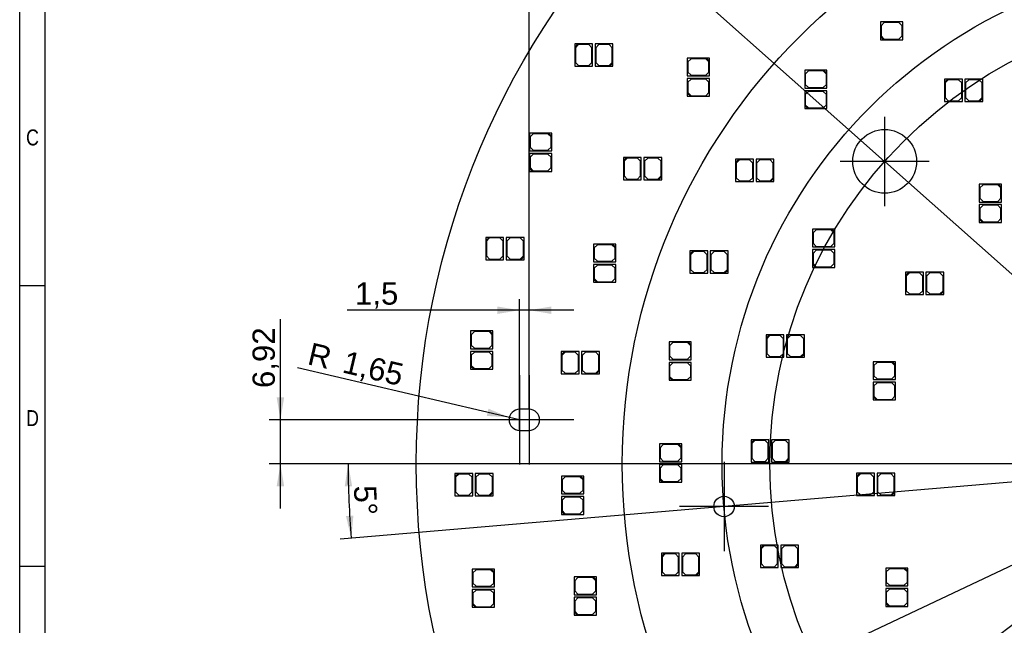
# Model space of a CAD drawing. Header units: millimetres. Extents: x 10 to 580, y 1 to 410.
# Tile 3 of 11: x 10 to 165, y 221 to 316. Entities that reach past the tile are written whole.
import ezdxf
from ezdxf.enums import TextEntityAlignment as Align
from ezdxf.lldxf.tags import DXFTag

# ---------------------------------------------------------------- set-up
doc = ezdxf.new("R2010")
doc.units = ezdxf.units.MM
for name, color, linetype in [('10', 7, 'Continuous'), ('Default', 7, 'Continuous'), ('RDLED_254MM_1400', 7, 'Continuous')]:
    doc.layers.add(name, color=color, linetype=linetype)
doc.styles.add('SEACAD_Arial', font='arial.ttf')
doc.styles.add('SEACAD_Solid_Edge_ANSI1_Symbols', font='semeca1.ttf')
tags = doc.linetypes.add('CENTER2', pattern=[28.575, 19.05, -3.175, 3.175, -3.175]).pattern_tags.tags
tags[10:11] = [DXFTag(74, 4), DXFTag(75, 0), DXFTag(340, '0'), DXFTag(46, 0.0), DXFTag(50, 0.0), DXFTag(44, 0.0), DXFTag(45, 0.0)]
tags[8:9] = [DXFTag(74, 4), DXFTag(75, 0), DXFTag(340, '0'), DXFTag(46, 0.0), DXFTag(50, 0.0), DXFTag(44, 0.0), DXFTag(45, 0.0)]
tags[6:7] = [DXFTag(74, 4), DXFTag(75, 0), DXFTag(340, '0'), DXFTag(46, 0.0), DXFTag(50, 0.0), DXFTag(44, 0.0), DXFTag(45, 0.0)]
tags[4:5] = [DXFTag(74, 4), DXFTag(75, 0), DXFTag(340, '0'), DXFTag(46, 0.0), DXFTag(50, 0.0), DXFTag(44, 0.0), DXFTag(45, 0.0)]
doc.dimstyles.new('ISO', dxfattribs={"dimtxt": 3.5, "dimasz": 3.5, "dimexe": 1.75, "dimexo": 0, "dimgap": 0.875, "dimtad": 1, "dimtxsty": 'SEACAD_Arial', "dimblk1": '_SE_FILLED', "dimblk2": '_SE_FILLED', "dimsah": 1, "dimcen": 1.75, "dimadec": 0, "dimazin": 0, "dimtfac": 0.5, "dimtdec": 3, "dimtmove": 0, "dimatfit": 3, "dimfxl": 1, "dimarcsym": 0})

# ---------------------------------------------------------------- blocks, each defined once
blk = doc.blocks.new('SEANNOT_GROUP')
at = {"layer": 'Default', "color": 7, "linetype": 'CENTER2'}
for p, q in [((145.74, 300.5), (145.74, 286.5)), ((152.74, 293.5), (138.74, 293.5))]:
    blk.add_line(p, q, dxfattribs=at)
blk = doc.blocks.new('SEANNOT_GROUP3')
at = {"layer": 'Default', "color": 7, "linetype": 'CENTER2'}
for p, q in [((120.53, 246.39), (120.53, 232.39)), ((127.53, 239.39), (113.53, 239.39))]:
    blk.add_line(p, q, dxfattribs=at)
blk = doc.blocks.new('SEANNOT_GROUP8')
at = {"layer": 'Default', "color": 7, "linetype": 'CENTER2'}
for p, q in [((89.95, 259.98), (89.95, 245.98)), ((96.95, 252.98), (82.95, 252.98))]:
    blk.add_line(p, q, dxfattribs=at)
blk = doc.blocks.new('SEANNOT_GROUP9')
at = {"layer": 'Default', "color": 7, "linetype": 'CENTER2'}
for p, q in [((88.45, 259.98), (88.45, 245.98)), ((95.45, 252.98), (81.45, 252.98))]:
    blk.add_line(p, q, dxfattribs=at)
blk = doc.blocks.new('SE1')
at = {"layer": 'RDLED_254MM_1400', "color": 7, "linetype": 'Continuous'}
for p, q in [((148.58, 315.37), (145.08, 315.37)), ((145.08, 315.37), (145.08, 313.07)), ((145.68, 315.27), (145.18, 314.77)), ((147.98, 315.27), (145.68, 315.27)), ((148.48, 314.77), (147.98, 315.27)), ((148.58, 312.57), (148.58, 315.37)), ((145.18, 314.77), (145.18, 313.17)), ((148.48, 313.17), (148.48, 314.77)), ((145.08, 313.07), (145.08, 312.57)), ((145.58, 312.57), (145.08, 313.07)), ((145.08, 312.57), (145.58, 312.57)), ((145.18, 313.17), (145.68, 312.67)), ((145.58, 312.57), (148.58, 312.57)), ((145.68, 312.67), (147.98, 312.67)), ((147.98, 312.67), (148.48, 313.17)), ((97.6, 311.91), (97.1, 311.91)), ((97.1, 311.91), (97.1, 311.41)), ((97.1, 311.41), (97.6, 311.91)), ((97.1, 311.41), (97.1, 308.41)), ((97.7, 311.81), (97.2, 311.31)), ((97.2, 311.31), (97.2, 309.01)), ((99.9, 311.91), (97.6, 311.91)), ((99.3, 311.81), (97.7, 311.81)), ((99.8, 311.31), (99.3, 311.81)), ((99.8, 309.01), (99.8, 311.31)), ((99.9, 308.41), (99.9, 311.91)), ((103.1, 311.91), (100.3, 311.91)), ((100.3, 311.91), (100.3, 308.41)), ((100.9, 311.81), (100.4, 311.31)), ((100.4, 311.31), (100.4, 309.01)), ((102.5, 311.81), (100.9, 311.81)), ((103, 311.31), (102.5, 311.81)), ((103, 309.01), (103, 311.31)), ((103.1, 308.91), (103.1, 311.91)), ((117.76, 309.7), (114.76, 309.7)), ((114.76, 309.7), (114.76, 306.9)), ((115.36, 309.6), (114.86, 309.1)), ((114.86, 309.1), (114.86, 307.5)), ((117.66, 309.6), (115.36, 309.6)), ((118.16, 309.1), (117.66, 309.6)), ((118.26, 309.7), (117.76, 309.7)), ((117.76, 309.7), (118.26, 309.2)), ((118.16, 307.5), (118.16, 309.1)), ((118.26, 309.2), (118.26, 309.7)), ((118.26, 306.9), (118.26, 309.2)), ((97.1, 308.41), (99.9, 308.41)), ((97.2, 309.01), (97.7, 308.51)), ((97.7, 308.51), (99.3, 308.51)), ((99.3, 308.51), (99.8, 309.01)), ((100.3, 308.41), (102.6, 308.41)), ((100.4, 309.01), (100.9, 308.51)), ((100.9, 308.51), (102.5, 308.51)), ((102.5, 308.51), (103, 309.01)), ((103.1, 308.91), (102.6, 308.41)), ((102.6, 308.41), (103.1, 308.41)), ((103.1, 308.41), (103.1, 308.91)), ((114.86, 307.5), (115.36, 307)), ((117.66, 307), (118.16, 307.5)), ((136.19, 307.78), (133.19, 307.78)), ((133.19, 307.78), (133.19, 304.98)), ((133.79, 307.68), (133.29, 307.18)), ((136.09, 307.68), (133.79, 307.68)), ((136.59, 307.18), (136.09, 307.68)), ((136.69, 307.78), (136.19, 307.78)), ((136.19, 307.78), (136.69, 307.28)), ((136.69, 307.28), (136.69, 307.78)), ((114.76, 306.9), (118.26, 306.9)), ((118.26, 306.5), (114.76, 306.5)), ((114.76, 306.5), (114.76, 304.2)), ((115.36, 306.4), (114.86, 305.9)), ((115.36, 307), (117.66, 307)), ((117.66, 306.4), (115.36, 306.4)), ((118.16, 305.9), (117.66, 306.4)), ((118.26, 303.7), (118.26, 306.5)), ((133.29, 307.18), (133.29, 305.58)), ((136.59, 305.58), (136.59, 307.18)), ((136.69, 304.98), (136.69, 307.28)), ((155.63, 306.41), (155.13, 306.41)), ((155.13, 306.41), (155.13, 305.91)), ((155.13, 305.91), (155.63, 306.41)), ((155.73, 306.31), (155.23, 305.81)), ((157.93, 306.41), (155.63, 306.41)), ((157.33, 306.31), (155.73, 306.31)), ((157.83, 305.81), (157.33, 306.31)), ((157.93, 302.91), (157.93, 306.41)), ((161.13, 306.41), (158.33, 306.41)), ((158.33, 306.41), (158.33, 302.91)), ((158.93, 306.31), (158.43, 305.81)), ((160.53, 306.31), (158.93, 306.31)), ((161.03, 305.81), (160.53, 306.31)), ((161.13, 303.41), (161.13, 306.41)), ((114.86, 305.9), (114.86, 304.3)), ((118.16, 304.3), (118.16, 305.9)), ((133.19, 304.98), (136.69, 304.98)), ((136.69, 304.58), (133.19, 304.58)), ((133.19, 304.58), (133.19, 302.28)), ((133.29, 305.58), (133.79, 305.08)), ((133.79, 304.48), (133.29, 303.98)), ((133.79, 305.08), (136.09, 305.08)), ((136.09, 304.48), (133.79, 304.48)), ((136.09, 305.08), (136.59, 305.58)), ((136.59, 303.98), (136.09, 304.48)), ((136.69, 301.78), (136.69, 304.58)), ((155.13, 305.91), (155.13, 302.91)), ((155.23, 305.81), (155.23, 303.51)), ((157.83, 303.51), (157.83, 305.81)), ((158.43, 305.81), (158.43, 303.51)), ((161.03, 303.51), (161.03, 305.81)), ((114.76, 304.2), (114.76, 303.7)), ((115.26, 303.7), (114.76, 304.2)), ((114.76, 303.7), (115.26, 303.7)), ((114.86, 304.3), (115.36, 303.8)), ((115.26, 303.7), (118.26, 303.7)), ((115.36, 303.8), (117.66, 303.8)), ((117.66, 303.8), (118.16, 304.3)), ((133.29, 303.98), (133.29, 302.38)), ((136.59, 302.38), (136.59, 303.98)), ((155.13, 302.91), (157.93, 302.91)), ((155.23, 303.51), (155.73, 303.01)), ((155.73, 303.01), (157.33, 303.01)), ((157.33, 303.01), (157.83, 303.51)), ((158.33, 302.91), (160.63, 302.91)), ((158.43, 303.51), (158.93, 303.01)), ((158.93, 303.01), (160.53, 303.01)), ((160.53, 303.01), (161.03, 303.51)), ((161.13, 303.41), (160.63, 302.91)), ((160.63, 302.91), (161.13, 302.91)), ((161.13, 302.91), (161.13, 303.41)), ((133.19, 302.28), (133.19, 301.78)), ((133.69, 301.78), (133.19, 302.28)), ((133.19, 301.78), (133.69, 301.78)), ((133.29, 302.38), (133.79, 301.88)), ((133.69, 301.78), (136.69, 301.78)), ((133.79, 301.88), (136.09, 301.88)), ((136.09, 301.88), (136.59, 302.38)), ((92.99, 297.94), (89.99, 297.94)), ((89.99, 297.94), (89.99, 295.14)), ((90.59, 297.84), (90.09, 297.34)), ((90.09, 297.34), (90.09, 295.74)), ((92.89, 297.84), (90.59, 297.84)), ((93.39, 297.34), (92.89, 297.84)), ((93.49, 297.94), (92.99, 297.94)), ((92.99, 297.94), (93.49, 297.44)), ((93.39, 295.74), (93.39, 297.34)), ((93.49, 297.44), (93.49, 297.94)), ((93.49, 295.14), (93.49, 297.44)), ((89.99, 295.14), (93.49, 295.14)), ((90.09, 295.74), (90.59, 295.24)), ((90.59, 295.24), (92.89, 295.24)), ((92.89, 295.24), (93.39, 295.74)), ((93.49, 294.74), (89.99, 294.74)), ((89.99, 294.74), (89.99, 292.44)), ((90.59, 294.64), (90.09, 294.14)), ((90.09, 294.14), (90.09, 292.54)), ((92.89, 294.64), (90.59, 294.64)), ((93.39, 294.14), (92.89, 294.64)), ((93.39, 292.54), (93.39, 294.14)), ((93.49, 291.94), (93.49, 294.74)), ((105.25, 294.13), (104.75, 294.13)), ((104.75, 294.13), (104.75, 293.63)), ((104.75, 293.63), (105.25, 294.13)), ((104.75, 293.63), (104.75, 290.63)), ((105.35, 294.03), (104.85, 293.53)), ((107.55, 294.13), (105.25, 294.13)), ((106.95, 294.03), (105.35, 294.03)), ((107.45, 293.53), (106.95, 294.03)), ((107.55, 290.63), (107.55, 294.13)), ((110.75, 294.13), (107.95, 294.13)), ((107.95, 294.13), (107.95, 290.63)), ((108.55, 294.03), (108.05, 293.53)), ((110.15, 294.03), (108.55, 294.03)), ((110.65, 293.53), (110.15, 294.03)), ((110.75, 291.13), (110.75, 294.13)), ((122.85, 293.83), (122.35, 293.83)), ((122.35, 293.83), (122.35, 293.33)), ((122.35, 293.33), (122.85, 293.83)), ((122.95, 293.73), (122.45, 293.23)), ((125.15, 293.83), (122.85, 293.83)), ((124.55, 293.73), (122.95, 293.73)), ((125.05, 293.23), (124.55, 293.73)), ((125.15, 290.33), (125.15, 293.83)), ((128.35, 293.83), (125.55, 293.83)), ((125.55, 293.83), (125.55, 290.33)), ((126.15, 293.73), (125.65, 293.23)), ((127.75, 293.73), (126.15, 293.73)), ((128.25, 293.23), (127.75, 293.73)), ((128.35, 290.83), (128.35, 293.83)), ((89.99, 292.44), (89.99, 291.94)), ((90.49, 291.94), (89.99, 292.44)), ((90.09, 292.54), (90.59, 292.04)), ((90.59, 292.04), (92.89, 292.04)), ((92.89, 292.04), (93.39, 292.54)), ((104.85, 293.53), (104.85, 291.23)), ((107.45, 291.23), (107.45, 293.53)), ((108.05, 293.53), (108.05, 291.23)), ((110.65, 291.23), (110.65, 293.53)), ((122.35, 293.33), (122.35, 290.33)), ((122.45, 293.23), (122.45, 290.93)), ((125.05, 290.93), (125.05, 293.23)), ((125.65, 293.23), (125.65, 290.93)), ((128.25, 290.93), (128.25, 293.23)), ((89.99, 291.94), (90.49, 291.94)), ((90.49, 291.94), (93.49, 291.94)), ((104.75, 290.63), (107.55, 290.63)), ((104.85, 291.23), (105.35, 290.73)), ((105.35, 290.73), (106.95, 290.73)), ((106.95, 290.73), (107.45, 291.23)), ((107.95, 290.63), (110.25, 290.63)), ((108.05, 291.23), (108.55, 290.73)), ((108.55, 290.73), (110.15, 290.73)), ((110.15, 290.73), (110.65, 291.23)), ((110.75, 291.13), (110.25, 290.63)), ((110.25, 290.63), (110.75, 290.63)), ((110.75, 290.63), (110.75, 291.13)), ((122.45, 290.93), (122.95, 290.43)), ((124.55, 290.43), (125.05, 290.93)), ((125.65, 290.93), (126.15, 290.43)), ((127.75, 290.43), (128.25, 290.93)), ((128.35, 290.83), (127.85, 290.33)), ((128.35, 290.33), (128.35, 290.83)), ((122.35, 290.33), (125.15, 290.33)), ((122.95, 290.43), (124.55, 290.43)), ((125.55, 290.33), (127.85, 290.33)), ((126.15, 290.43), (127.75, 290.43)), ((127.85, 290.33), (128.35, 290.33)), ((163.58, 289.93), (160.58, 289.93)), ((160.58, 289.93), (160.58, 287.13)), ((161.18, 289.83), (160.68, 289.33)), ((160.68, 289.33), (160.68, 287.73)), ((163.48, 289.83), (161.18, 289.83)), ((163.98, 289.33), (163.48, 289.83)), ((164.08, 289.93), (163.58, 289.93)), ((163.58, 289.93), (164.08, 289.43)), ((163.98, 287.73), (163.98, 289.33)), ((164.08, 289.43), (164.08, 289.93)), ((164.08, 287.13), (164.08, 289.43)), ((160.68, 287.73), (161.18, 287.23)), ((163.48, 287.23), (163.98, 287.73)), ((160.58, 287.13), (164.08, 287.13)), ((164.08, 286.73), (160.58, 286.73)), ((160.58, 286.73), (160.58, 284.43)), ((161.18, 286.63), (160.68, 286.13)), ((160.68, 286.13), (160.68, 284.53)), ((161.18, 287.23), (163.48, 287.23)), ((163.48, 286.63), (161.18, 286.63)), ((163.98, 286.13), (163.48, 286.63)), ((163.98, 284.53), (163.98, 286.13)), ((164.08, 283.93), (164.08, 286.73)), ((160.58, 284.43), (160.58, 283.93)), ((161.08, 283.93), (160.58, 284.43)), ((160.68, 284.53), (161.18, 284.03)), ((163.48, 284.03), (163.98, 284.53)), ((137.4, 282.88), (134.4, 282.88)), ((134.4, 282.88), (134.4, 280.08)), ((135, 282.78), (134.5, 282.28)), ((137.3, 282.78), (135, 282.78)), ((137.8, 282.28), (137.3, 282.78)), ((137.9, 282.88), (137.4, 282.88)), ((137.4, 282.88), (137.9, 282.38)), ((137.9, 282.38), (137.9, 282.88)), ((160.58, 283.93), (161.08, 283.93)), ((161.08, 283.93), (164.08, 283.93)), ((161.18, 284.03), (163.48, 284.03)), ((83.65, 281.59), (83.15, 281.59)), ((83.15, 281.59), (83.15, 281.09)), ((83.15, 281.09), (83.65, 281.59)), ((83.75, 281.49), (83.25, 280.99)), ((85.95, 281.59), (83.65, 281.59)), ((85.35, 281.49), (83.75, 281.49)), ((85.85, 280.99), (85.35, 281.49)), ((85.95, 278.09), (85.95, 281.59)), ((89.15, 281.59), (86.35, 281.59)), ((86.35, 281.59), (86.35, 278.09)), ((86.95, 281.49), (86.45, 280.99)), ((88.55, 281.49), (86.95, 281.49)), ((89.05, 280.99), (88.55, 281.49)), ((89.15, 278.59), (89.15, 281.59)), ((134.5, 282.28), (134.5, 280.68)), ((137.8, 280.68), (137.8, 282.28)), ((137.9, 280.08), (137.9, 282.38)), ((83.15, 281.09), (83.15, 278.09)), ((83.25, 280.99), (83.25, 278.69)), ((85.85, 278.69), (85.85, 280.99)), ((86.45, 280.99), (86.45, 278.69)), ((89.05, 278.69), (89.05, 280.99)), ((103.05, 280.54), (100.05, 280.54)), ((100.05, 280.54), (100.05, 277.74)), ((100.65, 280.44), (100.15, 279.94)), ((100.15, 279.94), (100.15, 278.34)), ((102.95, 280.44), (100.65, 280.44)), ((103.45, 279.94), (102.95, 280.44)), ((103.55, 280.54), (103.05, 280.54)), ((103.05, 280.54), (103.55, 280.04)), ((103.45, 278.34), (103.45, 279.94)), ((103.55, 280.04), (103.55, 280.54)), ((103.55, 277.74), (103.55, 280.04)), ((134.4, 280.08), (137.9, 280.08)), ((137.9, 279.68), (134.4, 279.68)), ((134.4, 279.68), (134.4, 277.38)), ((134.5, 280.68), (135, 280.18)), ((135, 280.18), (137.3, 280.18)), ((137.3, 280.18), (137.8, 280.68)), ((137.9, 276.88), (137.9, 279.68)), ((83.25, 278.69), (83.75, 278.19)), ((83.75, 278.19), (85.35, 278.19)), ((85.35, 278.19), (85.85, 278.69)), ((86.45, 278.69), (86.95, 278.19)), ((86.95, 278.19), (88.55, 278.19)), ((88.55, 278.19), (89.05, 278.69)), ((89.15, 278.59), (88.65, 278.09)), ((89.15, 278.09), (89.15, 278.59)), ((100.15, 278.34), (100.65, 277.84)), ((102.95, 277.84), (103.45, 278.34)), ((115.67, 279.47), (115.17, 279.47)), ((115.17, 279.47), (115.17, 278.97)), ((115.17, 278.97), (115.67, 279.47)), ((115.17, 278.97), (115.17, 275.97)), ((115.77, 279.37), (115.27, 278.87)), ((115.27, 278.87), (115.27, 276.57)), ((117.97, 279.47), (115.67, 279.47)), ((117.37, 279.37), (115.77, 279.37)), ((117.87, 278.87), (117.37, 279.37)), ((117.87, 276.57), (117.87, 278.87)), ((117.97, 275.97), (117.97, 279.47)), ((121.17, 279.47), (118.37, 279.47)), ((118.37, 279.47), (118.37, 275.97)), ((118.97, 279.37), (118.47, 278.87)), ((118.47, 278.87), (118.47, 276.57)), ((120.57, 279.37), (118.97, 279.37)), ((121.07, 278.87), (120.57, 279.37)), ((121.07, 276.57), (121.07, 278.87)), ((121.17, 276.47), (121.17, 279.47)), ((135, 279.58), (134.5, 279.08)), ((134.5, 279.08), (134.5, 277.48)), ((137.3, 279.58), (135, 279.58)), ((137.8, 279.08), (137.3, 279.58)), ((137.8, 277.48), (137.8, 279.08)), ((83.15, 278.09), (85.95, 278.09)), ((86.35, 278.09), (88.65, 278.09)), ((88.65, 278.09), (89.15, 278.09)), ((100.05, 277.74), (103.55, 277.74)), ((103.55, 277.34), (100.05, 277.34)), ((100.05, 277.34), (100.05, 275.04)), ((100.65, 277.24), (100.15, 276.74)), ((100.15, 276.74), (100.15, 275.14)), ((100.65, 277.84), (102.95, 277.84)), ((102.95, 277.24), (100.65, 277.24)), ((103.45, 276.74), (102.95, 277.24)), ((103.45, 275.14), (103.45, 276.74)), ((103.55, 274.54), (103.55, 277.34)), ((134.4, 277.38), (134.4, 276.88)), ((134.9, 276.88), (134.4, 277.38)), ((134.4, 276.88), (134.9, 276.88)), ((134.5, 277.48), (135, 276.98)), ((134.9, 276.88), (137.9, 276.88)), ((135, 276.98), (137.3, 276.98)), ((137.3, 276.98), (137.8, 277.48)), ((100.05, 275.04), (100.05, 274.54)), ((100.55, 274.54), (100.05, 275.04)), ((100.15, 275.14), (100.65, 274.64)), ((102.95, 274.64), (103.45, 275.14)), ((115.17, 275.97), (117.97, 275.97)), ((115.27, 276.57), (115.77, 276.07)), ((115.77, 276.07), (117.37, 276.07)), ((117.37, 276.07), (117.87, 276.57)), ((118.37, 275.97), (120.67, 275.97)), ((118.47, 276.57), (118.97, 276.07)), ((118.97, 276.07), (120.57, 276.07)), ((120.57, 276.07), (121.07, 276.57)), ((121.17, 276.47), (120.67, 275.97)), ((120.67, 275.97), (121.17, 275.97)), ((121.17, 275.97), (121.17, 276.47)), ((149.52, 276.11), (149.02, 276.11)), ((149.02, 276.11), (149.02, 275.61)), ((149.02, 275.61), (149.52, 276.11)), ((149.02, 275.61), (149.02, 272.61)), ((149.62, 276.01), (149.12, 275.51)), ((149.12, 275.51), (149.12, 273.21)), ((151.82, 276.11), (149.52, 276.11)), ((151.22, 276.01), (149.62, 276.01)), ((151.72, 275.51), (151.22, 276.01)), ((151.72, 273.21), (151.72, 275.51)), ((151.82, 272.61), (151.82, 276.11)), ((155.02, 276.11), (152.22, 276.11)), ((152.22, 276.11), (152.22, 272.61)), ((152.82, 276.01), (152.32, 275.51)), ((152.32, 275.51), (152.32, 273.21)), ((154.42, 276.01), (152.82, 276.01)), ((154.92, 275.51), (154.42, 276.01)), ((154.92, 273.21), (154.92, 275.51)), ((155.02, 273.11), (155.02, 276.11)), ((100.05, 274.54), (100.55, 274.54)), ((100.55, 274.54), (103.55, 274.54)), ((100.65, 274.64), (102.95, 274.64)), ((149.02, 272.61), (151.82, 272.61)), ((149.12, 273.21), (149.62, 272.71)), ((149.62, 272.71), (151.22, 272.71)), ((151.22, 272.71), (151.72, 273.21)), ((152.22, 272.61), (154.52, 272.61)), ((152.32, 273.21), (152.82, 272.71)), ((152.82, 272.71), (154.42, 272.71)), ((154.42, 272.71), (154.92, 273.21)), ((155.02, 273.11), (154.52, 272.61)), ((154.52, 272.61), (155.02, 272.61)), ((155.02, 272.61), (155.02, 273.11)), ((83.75, 266.91), (80.75, 266.91)), ((80.75, 266.91), (80.75, 264.11)), ((81.35, 266.81), (80.85, 266.31)), ((80.85, 266.31), (80.85, 264.71)), ((83.65, 266.81), (81.35, 266.81)), ((84.15, 266.31), (83.65, 266.81)), ((84.25, 266.91), (83.75, 266.91)), ((83.75, 266.91), (84.25, 266.41)), ((84.15, 264.71), (84.15, 266.31)), ((84.25, 266.41), (84.25, 266.91)), ((84.25, 264.11), (84.25, 266.41)), ((127.64, 266.29), (127.14, 266.29)), ((127.14, 266.29), (127.14, 265.79)), ((127.14, 265.79), (127.64, 266.29)), ((127.14, 265.79), (127.14, 262.79)), ((127.74, 266.19), (127.24, 265.69)), ((129.94, 266.29), (127.64, 266.29)), ((129.34, 266.19), (127.74, 266.19)), ((129.84, 265.69), (129.34, 266.19)), ((129.94, 262.79), (129.94, 266.29)), ((133.14, 266.29), (130.34, 266.29)), ((130.34, 266.29), (130.34, 262.79)), ((130.94, 266.19), (130.44, 265.69)), ((132.54, 266.19), (130.94, 266.19)), ((133.04, 265.69), (132.54, 266.19)), ((133.14, 263.29), (133.14, 266.29)), ((80.85, 264.71), (81.35, 264.21)), ((83.65, 264.21), (84.15, 264.71)), ((114.9, 265.19), (111.9, 265.19)), ((111.9, 265.19), (111.9, 262.39)), ((112.5, 265.09), (112, 264.59)), ((112, 264.59), (112, 262.99)), ((114.8, 265.09), (112.5, 265.09)), ((115.3, 264.59), (114.8, 265.09)), ((115.4, 265.19), (114.9, 265.19)), ((114.9, 265.19), (115.4, 264.69)), ((115.3, 262.99), (115.3, 264.59)), ((115.4, 264.69), (115.4, 265.19)), ((115.4, 262.39), (115.4, 264.69)), ((127.24, 265.69), (127.24, 263.39)), ((129.84, 263.39), (129.84, 265.69)), ((130.44, 265.69), (130.44, 263.39)), ((133.04, 263.39), (133.04, 265.69)), ((80.75, 264.11), (84.25, 264.11)), ((84.25, 263.71), (80.75, 263.71)), ((80.75, 263.71), (80.75, 261.41)), ((81.35, 263.61), (80.85, 263.11)), ((80.85, 263.11), (80.85, 261.51)), ((81.35, 264.21), (83.65, 264.21)), ((83.65, 263.61), (81.35, 263.61)), ((84.15, 263.11), (83.65, 263.61)), ((84.15, 261.51), (84.15, 263.11)), ((84.25, 260.91), (84.25, 263.71)), ((95.49, 263.69), (94.99, 263.69)), ((94.99, 263.69), (94.99, 263.19)), ((94.99, 263.19), (95.49, 263.69)), ((94.99, 263.19), (94.99, 260.19)), ((95.59, 263.59), (95.09, 263.09)), ((95.09, 263.09), (95.09, 260.79)), ((97.79, 263.69), (95.49, 263.69)), ((97.19, 263.59), (95.59, 263.59)), ((97.69, 263.09), (97.19, 263.59)), ((97.69, 260.79), (97.69, 263.09)), ((97.79, 260.19), (97.79, 263.69)), ((100.99, 263.69), (98.19, 263.69)), ((98.19, 263.69), (98.19, 260.19)), ((98.79, 263.59), (98.29, 263.09)), ((98.29, 263.09), (98.29, 260.79)), ((100.39, 263.59), (98.79, 263.59)), ((100.89, 263.09), (100.39, 263.59)), ((100.89, 260.79), (100.89, 263.09)), ((100.99, 260.69), (100.99, 263.69)), ((112, 262.99), (112.5, 262.49)), ((114.8, 262.49), (115.3, 262.99)), ((127.14, 262.79), (129.94, 262.79)), ((127.24, 263.39), (127.74, 262.89)), ((127.74, 262.89), (129.34, 262.89)), ((129.34, 262.89), (129.84, 263.39)), ((130.34, 262.79), (132.64, 262.79)), ((130.44, 263.39), (130.94, 262.89)), ((130.94, 262.89), (132.54, 262.89)), ((132.54, 262.89), (133.04, 263.39)), ((133.14, 263.29), (132.64, 262.79)), ((132.64, 262.79), (133.14, 262.79)), ((133.14, 262.79), (133.14, 263.29)), ((80.75, 261.41), (80.75, 260.91)), ((81.25, 260.91), (80.75, 261.41)), ((80.85, 261.51), (81.35, 261.01)), ((83.65, 261.01), (84.15, 261.51)), ((111.9, 262.39), (115.4, 262.39)), ((115.4, 261.99), (111.9, 261.99)), ((111.9, 261.99), (111.9, 259.69)), ((112.5, 261.89), (112, 261.39)), ((112, 261.39), (112, 259.79)), ((112.5, 262.49), (114.8, 262.49)), ((114.8, 261.89), (112.5, 261.89)), ((115.3, 261.39), (114.8, 261.89)), ((115.3, 259.79), (115.3, 261.39)), ((115.4, 259.19), (115.4, 261.99)), ((146.96, 262.09), (143.96, 262.09)), ((143.96, 262.09), (143.96, 259.29)), ((144.56, 261.99), (144.06, 261.49)), ((144.06, 261.49), (144.06, 259.89)), ((146.86, 261.99), (144.56, 261.99)), ((147.36, 261.49), (146.86, 261.99)), ((147.46, 262.09), (146.96, 262.09)), ((146.96, 262.09), (147.46, 261.59)), ((147.36, 259.89), (147.36, 261.49)), ((147.46, 261.59), (147.46, 262.09)), ((147.46, 259.29), (147.46, 261.59)), ((80.75, 260.91), (81.25, 260.91)), ((81.25, 260.91), (84.25, 260.91)), ((81.35, 261.01), (83.65, 261.01)), ((94.99, 260.19), (97.79, 260.19)), ((95.09, 260.79), (95.59, 260.29)), ((95.59, 260.29), (97.19, 260.29)), ((97.19, 260.29), (97.69, 260.79)), ((98.19, 260.19), (100.49, 260.19)), ((98.29, 260.79), (98.79, 260.29)), ((98.79, 260.29), (100.39, 260.29)), ((100.39, 260.29), (100.89, 260.79)), ((100.99, 260.69), (100.49, 260.19)), ((100.49, 260.19), (100.99, 260.19)), ((100.99, 260.19), (100.99, 260.69)), ((111.9, 259.69), (111.9, 259.19)), ((112.4, 259.19), (111.9, 259.69)), ((112, 259.79), (112.5, 259.29)), ((114.8, 259.29), (115.3, 259.79)), ((144.06, 259.89), (144.56, 259.39)), ((146.86, 259.39), (147.36, 259.89)), ((111.9, 259.19), (112.4, 259.19)), ((112.4, 259.19), (115.4, 259.19)), ((112.5, 259.29), (114.8, 259.29)), ((143.96, 259.29), (147.46, 259.29)), ((147.46, 258.89), (143.96, 258.89)), ((143.96, 258.89), (143.96, 256.59)), ((144.56, 258.79), (144.06, 258.29)), ((144.06, 258.29), (144.06, 256.69)), ((144.56, 259.39), (146.86, 259.39)), ((146.86, 258.79), (144.56, 258.79)), ((147.36, 258.29), (146.86, 258.79)), ((147.36, 256.69), (147.36, 258.29)), ((147.46, 256.09), (147.46, 258.89)), ((143.96, 256.59), (143.96, 256.09)), ((144.46, 256.09), (143.96, 256.59)), ((144.06, 256.69), (144.56, 256.19)), ((146.86, 256.19), (147.36, 256.69)), ((143.96, 256.09), (144.46, 256.09)), ((144.46, 256.09), (147.46, 256.09)), ((144.56, 256.19), (146.86, 256.19)), ((89.95, 254.63), (88.45, 254.63)), ((88.45, 251.33), (89.95, 251.33)), ((113.39, 249.2), (110.39, 249.2)), ((110.39, 249.2), (110.39, 246.4)), ((110.99, 249.1), (110.49, 248.6)), ((113.29, 249.1), (110.99, 249.1)), ((113.79, 248.6), (113.29, 249.1)), ((113.89, 249.2), (113.39, 249.2)), ((113.39, 249.2), (113.89, 248.7)), ((113.89, 248.7), (113.89, 249.2)), ((125.27, 249.86), (124.77, 249.86)), ((124.77, 249.86), (124.77, 249.36)), ((124.77, 249.36), (125.27, 249.86)), ((124.77, 249.36), (124.77, 246.36)), ((125.37, 249.76), (124.87, 249.26)), ((124.87, 249.26), (124.87, 246.96)), ((127.57, 249.86), (125.27, 249.86)), ((126.97, 249.76), (125.37, 249.76)), ((127.47, 249.26), (126.97, 249.76)), ((127.47, 246.96), (127.47, 249.26)), ((127.57, 246.36), (127.57, 249.86)), ((130.77, 249.86), (127.97, 249.86)), ((127.97, 249.86), (127.97, 246.36)), ((128.57, 249.76), (128.07, 249.26)), ((128.07, 249.26), (128.07, 246.96)), ((130.17, 249.76), (128.57, 249.76)), ((130.67, 249.26), (130.17, 249.76)), ((130.67, 246.96), (130.67, 249.26)), ((130.77, 246.86), (130.77, 249.86)), ((110.49, 248.6), (110.49, 247)), ((113.79, 247), (113.79, 248.6)), ((113.89, 246.4), (113.89, 248.7)), ((110.39, 246.4), (113.89, 246.4)), ((113.89, 246), (110.39, 246)), ((110.39, 246), (110.39, 243.7)), ((110.49, 247), (110.99, 246.5)), ((110.99, 245.9), (110.49, 245.4)), ((110.99, 246.5), (113.29, 246.5)), ((113.29, 245.9), (110.99, 245.9)), ((113.29, 246.5), (113.79, 247)), ((113.79, 245.4), (113.29, 245.9)), ((113.89, 243.2), (113.89, 246)), ((124.77, 246.36), (127.57, 246.36)), ((124.87, 246.96), (125.37, 246.46)), ((125.37, 246.46), (126.97, 246.46)), ((126.97, 246.46), (127.47, 246.96)), ((127.97, 246.36), (130.27, 246.36)), ((128.07, 246.96), (128.57, 246.46)), ((128.57, 246.46), (130.17, 246.46)), ((130.17, 246.46), (130.67, 246.96)), ((130.77, 246.86), (130.27, 246.36)), ((130.27, 246.36), (130.77, 246.36)), ((130.77, 246.36), (130.77, 246.86)), ((78.79, 244.58), (78.29, 244.58)), ((78.29, 244.58), (78.29, 244.08)), ((78.29, 244.08), (78.79, 244.58)), ((78.89, 244.48), (78.39, 243.98)), ((81.09, 244.58), (78.79, 244.58)), ((80.49, 244.48), (78.89, 244.48)), ((80.99, 243.98), (80.49, 244.48)), ((81.09, 241.08), (81.09, 244.58)), ((84.29, 244.58), (81.49, 244.58)), ((81.49, 244.58), (81.49, 241.08)), ((82.09, 244.48), (81.59, 243.98)), ((83.69, 244.48), (82.09, 244.48)), ((84.19, 243.98), (83.69, 244.48)), ((84.29, 241.58), (84.29, 244.58)), ((98.01, 244.16), (95.01, 244.16)), ((95.01, 244.16), (95.01, 241.36)), ((98.51, 244.16), (98.01, 244.16)), ((98.01, 244.16), (98.51, 243.66)), ((98.51, 243.66), (98.51, 244.16)), ((110.49, 245.4), (110.49, 243.8)), ((113.79, 243.8), (113.79, 245.4)), ((141.84, 244.61), (141.34, 244.61)), ((141.34, 244.61), (141.34, 244.11)), ((141.34, 244.11), (141.84, 244.61)), ((141.94, 244.51), (141.44, 244.01)), ((144.14, 244.61), (141.84, 244.61)), ((143.54, 244.51), (141.94, 244.51)), ((144.04, 244.01), (143.54, 244.51)), ((144.14, 241.11), (144.14, 244.61)), ((147.34, 244.61), (144.54, 244.61)), ((144.54, 244.61), (144.54, 241.11)), ((145.14, 244.51), (144.64, 244.01)), ((146.74, 244.51), (145.14, 244.51)), ((147.24, 244.01), (146.74, 244.51)), ((147.34, 241.61), (147.34, 244.61)), ((78.29, 244.08), (78.29, 241.08)), ((78.39, 243.98), (78.39, 241.68)), ((80.99, 241.68), (80.99, 243.98)), ((81.59, 243.98), (81.59, 241.68)), ((84.19, 241.68), (84.19, 243.98)), ((95.61, 244.06), (95.11, 243.56)), ((95.11, 243.56), (95.11, 241.96)), ((97.91, 244.06), (95.61, 244.06)), ((98.41, 243.56), (97.91, 244.06)), ((98.41, 241.96), (98.41, 243.56)), ((98.51, 241.36), (98.51, 243.66)), ((110.39, 243.7), (110.39, 243.2)), ((110.89, 243.2), (110.39, 243.7)), ((110.39, 243.2), (110.89, 243.2)), ((110.49, 243.8), (110.99, 243.3)), ((110.89, 243.2), (113.89, 243.2)), ((110.99, 243.3), (113.29, 243.3)), ((113.29, 243.3), (113.79, 243.8)), ((141.34, 244.11), (141.34, 241.11)), ((141.44, 244.01), (141.44, 241.71)), ((144.04, 241.71), (144.04, 244.01)), ((144.64, 244.01), (144.64, 241.71)), ((147.24, 241.71), (147.24, 244.01)), ((78.29, 241.08), (81.09, 241.08)), ((78.39, 241.68), (78.89, 241.18)), ((78.89, 241.18), (80.49, 241.18)), ((80.49, 241.18), (80.99, 241.68)), ((81.49, 241.08), (83.79, 241.08)), ((81.59, 241.68), (82.09, 241.18)), ((82.09, 241.18), (83.69, 241.18)), ((83.69, 241.18), (84.19, 241.68)), ((84.29, 241.58), (83.79, 241.08)), ((83.79, 241.08), (84.29, 241.08)), ((84.29, 241.08), (84.29, 241.58)), ((95.01, 241.36), (98.51, 241.36)), ((95.11, 241.96), (95.61, 241.46)), ((95.61, 241.46), (97.91, 241.46)), ((97.91, 241.46), (98.41, 241.96)), ((141.34, 241.11), (144.14, 241.11)), ((141.44, 241.71), (141.94, 241.21)), ((141.94, 241.21), (143.54, 241.21)), ((143.54, 241.21), (144.04, 241.71)), ((144.54, 241.11), (146.84, 241.11)), ((144.64, 241.71), (145.14, 241.21)), ((145.14, 241.21), (146.74, 241.21)), ((146.74, 241.21), (147.24, 241.71)), ((147.34, 241.61), (146.84, 241.11)), ((146.84, 241.11), (147.34, 241.11)), ((147.34, 241.11), (147.34, 241.61)), ((98.51, 240.96), (95.01, 240.96)), ((95.01, 240.96), (95.01, 238.66)), ((95.61, 240.86), (95.11, 240.36)), ((95.11, 240.36), (95.11, 238.76)), ((97.91, 240.86), (95.61, 240.86)), ((98.41, 240.36), (97.91, 240.86)), ((98.41, 238.76), (98.41, 240.36)), ((98.51, 238.16), (98.51, 240.96)), ((95.01, 238.66), (95.01, 238.16)), ((95.51, 238.16), (95.01, 238.66)), ((95.01, 238.16), (95.51, 238.16)), ((95.11, 238.76), (95.61, 238.26)), ((95.51, 238.16), (98.51, 238.16)), ((95.61, 238.26), (97.91, 238.26)), ((97.91, 238.26), (98.41, 238.76)), ((126.74, 233.33), (126.24, 233.33)), ((126.24, 233.33), (126.24, 232.83)), ((126.24, 232.83), (126.74, 233.33)), ((129.04, 233.33), (126.74, 233.33)), ((129.04, 229.83), (129.04, 233.33)), ((132.24, 233.33), (129.44, 233.33)), ((129.44, 233.33), (129.44, 229.83)), ((132.24, 230.33), (132.24, 233.33)), ((111.2, 232.06), (110.7, 232.06)), ((110.7, 232.06), (110.7, 231.56)), ((110.7, 231.56), (111.2, 232.06)), ((111.3, 231.96), (110.8, 231.46)), ((113.5, 232.06), (111.2, 232.06)), ((112.9, 231.96), (111.3, 231.96)), ((113.4, 231.46), (112.9, 231.96)), ((113.5, 228.56), (113.5, 232.06)), ((116.7, 232.06), (113.9, 232.06)), ((113.9, 232.06), (113.9, 228.56)), ((114.5, 231.96), (114, 231.46)), ((116.1, 231.96), (114.5, 231.96)), ((116.6, 231.46), (116.1, 231.96)), ((116.7, 229.06), (116.7, 232.06)), ((126.24, 232.83), (126.24, 229.83)), ((126.84, 233.23), (126.34, 232.73)), ((126.34, 232.73), (126.34, 230.43)), ((128.44, 233.23), (126.84, 233.23)), ((128.94, 232.73), (128.44, 233.23)), ((128.94, 230.43), (128.94, 232.73)), ((130.04, 233.23), (129.54, 232.73)), ((129.54, 232.73), (129.54, 230.43)), ((131.64, 233.23), (130.04, 233.23)), ((132.14, 232.73), (131.64, 233.23)), ((132.14, 230.43), (132.14, 232.73)), ((110.7, 231.56), (110.7, 228.56)), ((110.8, 231.46), (110.8, 229.16)), ((113.4, 229.16), (113.4, 231.46)), ((114, 231.46), (114, 229.16)), ((116.6, 229.16), (116.6, 231.46)), ((126.34, 230.43), (126.84, 229.93)), ((128.44, 229.93), (128.94, 230.43)), ((129.54, 230.43), (130.04, 229.93)), ((131.64, 229.93), (132.14, 230.43)), ((132.24, 230.33), (131.74, 229.83)), ((132.24, 229.83), (132.24, 230.33)), ((84.01, 229.58), (81.01, 229.58)), ((81.01, 229.58), (81.01, 226.78)), ((81.61, 229.48), (81.11, 228.98)), ((81.11, 228.98), (81.11, 227.38)), ((83.91, 229.48), (81.61, 229.48)), ((84.41, 228.98), (83.91, 229.48)), ((84.51, 229.58), (84.01, 229.58)), ((84.01, 229.58), (84.51, 229.08)), ((84.41, 227.38), (84.41, 228.98)), ((84.51, 229.08), (84.51, 229.58)), ((84.51, 226.78), (84.51, 229.08)), ((110.8, 229.16), (111.3, 228.66)), ((112.9, 228.66), (113.4, 229.16)), ((114, 229.16), (114.5, 228.66)), ((116.1, 228.66), (116.6, 229.16)), ((116.7, 229.06), (116.2, 228.56)), ((116.7, 228.56), (116.7, 229.06)), ((126.24, 229.83), (129.04, 229.83)), ((126.84, 229.93), (128.44, 229.93)), ((129.44, 229.83), (131.74, 229.83)), ((130.04, 229.93), (131.64, 229.93)), ((131.74, 229.83), (132.24, 229.83)), ((148.9, 229.73), (145.9, 229.73)), ((145.9, 229.73), (145.9, 226.93)), ((146.5, 229.63), (146, 229.13)), ((146, 229.13), (146, 227.53)), ((148.8, 229.63), (146.5, 229.63)), ((149.3, 229.13), (148.8, 229.63)), ((149.4, 229.73), (148.9, 229.73)), ((148.9, 229.73), (149.4, 229.23)), ((149.3, 227.53), (149.3, 229.13)), ((149.4, 229.23), (149.4, 229.73)), ((149.4, 226.93), (149.4, 229.23)), ((81.11, 227.38), (81.61, 226.88)), ((83.91, 226.88), (84.41, 227.38)), ((100, 228.36), (97, 228.36)), ((97, 228.36), (97, 225.56)), ((97.6, 228.26), (97.1, 227.76)), ((97.1, 227.76), (97.1, 226.16)), ((99.9, 228.26), (97.6, 228.26)), ((100.4, 227.76), (99.9, 228.26)), ((100.5, 228.36), (100, 228.36)), ((100, 228.36), (100.5, 227.86)), ((100.4, 226.16), (100.4, 227.76)), ((100.5, 227.86), (100.5, 228.36)), ((100.5, 225.56), (100.5, 227.86)), ((110.7, 228.56), (113.5, 228.56)), ((111.3, 228.66), (112.9, 228.66)), ((113.9, 228.56), (116.2, 228.56)), ((114.5, 228.66), (116.1, 228.66)), ((116.2, 228.56), (116.7, 228.56)), ((146, 227.53), (146.5, 227.03)), ((148.8, 227.03), (149.3, 227.53)), ((81.01, 226.78), (84.51, 226.78)), ((84.51, 226.38), (81.01, 226.38)), ((81.01, 226.38), (81.01, 224.08)), ((81.61, 226.28), (81.11, 225.78)), ((81.11, 225.78), (81.11, 224.18)), ((81.61, 226.88), (83.91, 226.88)), ((83.91, 226.28), (81.61, 226.28)), ((84.41, 225.78), (83.91, 226.28)), ((84.41, 224.18), (84.41, 225.78)), ((84.51, 223.58), (84.51, 226.38)), ((97.1, 226.16), (97.6, 225.66)), ((97.6, 225.66), (99.9, 225.66)), ((99.9, 225.66), (100.4, 226.16)), ((145.9, 226.93), (149.4, 226.93)), ((149.4, 226.53), (145.9, 226.53)), ((145.9, 226.53), (145.9, 224.23)), ((146.5, 226.43), (146, 225.93)), ((146, 225.93), (146, 224.33)), ((146.5, 227.03), (148.8, 227.03)), ((148.8, 226.43), (146.5, 226.43)), ((149.3, 225.93), (148.8, 226.43)), ((149.3, 224.33), (149.3, 225.93)), ((149.4, 223.73), (149.4, 226.53)), ((81.01, 224.08), (81.01, 223.58)), ((81.51, 223.58), (81.01, 224.08)), ((81.11, 224.18), (81.61, 223.68)), ((83.91, 223.68), (84.41, 224.18)), ((97, 225.56), (100.5, 225.56)), ((100.5, 225.16), (97, 225.16)), ((97, 225.16), (97, 222.86)), ((97.6, 225.06), (97.1, 224.56)), ((97.1, 224.56), (97.1, 222.96)), ((99.9, 225.06), (97.6, 225.06)), ((100.4, 224.56), (99.9, 225.06)), ((100.4, 222.96), (100.4, 224.56)), ((100.5, 222.36), (100.5, 225.16)), ((145.9, 224.23), (145.9, 223.73)), ((146.4, 223.73), (145.9, 224.23)), ((146, 224.33), (146.5, 223.83)), ((148.8, 223.83), (149.3, 224.33)), ((81.01, 223.58), (81.51, 223.58)), ((81.51, 223.58), (84.51, 223.58)), ((81.61, 223.68), (83.91, 223.68)), ((97, 222.86), (97, 222.36)), ((97.5, 222.36), (97, 222.86)), ((97.1, 222.96), (97.6, 222.46)), ((99.9, 222.46), (100.4, 222.96)), ((145.9, 223.73), (146.4, 223.73)), ((146.4, 223.73), (149.4, 223.73)), ((146.5, 223.83), (148.8, 223.83)), ((97, 222.36), (97.5, 222.36)), ((97.5, 222.36), (100.5, 222.36)), ((97.6, 222.46), (99.9, 222.46))]:
    blk.add_line(p, q, dxfattribs=at)
for centre, radius in [((199.24, 246.06), 127), ((145.74, 293.5), 5), ((120.53, 239.39), 1.6)]:
    blk.add_circle(centre, radius, dxfattribs=at)
for centre, start, end in [((88.45, 252.98), 90, 270), ((89.95, 252.98), 270, 90)]:
    blk.add_arc(centre, 1.65, start, end, dxfattribs=at)
blk = doc.blocks.new('DMBLK25')
at = {"layer": 'Default', "linetype": 'Continuous'}
for points in [[(195.75, 383.13), (199.24, 383.75), (195.73, 384.29)], [(98.14, 340.39), (96.21, 337.41), (99, 339.61)]]:
    blk.add_hatch(color=7, dxfattribs=at).paths.add_polyline_path(points)
at = {"layer": 'Default', "color": 7, "linetype": 'Continuous'}
for p, q in [((199.24, 376.56), (199.24, 385.5)), ((145.74, 293.5), (94.9, 338.57))]:
    blk.add_line(p, q, dxfattribs=at)
blk.add_arc((199.24, 246.06), 137.7, 90, 138.4364, dxfattribs=at)
at = {"layer": 'Default', "color": 7, "linetype": 'Continuous', "style": 'SEACAD_Arial'}
blk.add_text('48°', height=3.5, rotation=24.2182, dxfattribs=at).set_placement((137.56, 374.1), align=Align.TOP_LEFT)
blk = doc.blocks.new('_SE_FILLED')
at = {"color": 0}
blk.add_line((0, 0), (-1, 0), dxfattribs=at)
blk.add_solid([(0, 0), (-1, -0.1665), (-1, 0.1665), (0, 0)], dxfattribs=at)
blk = doc.blocks.new('DMBLK28')
at = {"layer": 'Default', "linetype": 'Continuous'}
for points in [[(246.78, 304.71), (247.68, 303.97), (249.46, 307.04)], [(150.8, 188.15), (149.02, 185.07), (151.7, 187.41)]]:
    blk.add_hatch(color=7, dxfattribs=at).paths.add_polyline_path(points)
at = {"layer": 'Default', "color": 7, "linetype": 'Continuous'}
for p, q in [((249.46, 307.04), (295.11, 362.48)), ((149.02, 185.07), (249.46, 307.04))]:
    blk.add_line(p, q, dxfattribs=at)
for s, style, p in [('158', 'SEACAD_Arial', (285.74, 357.98)), ('O', 'SEACAD_Solid_Edge_ANSI1_Symbols', (281.92, 353.35))]:
    blk.add_text(s, height=3.5, rotation=50.5292, dxfattribs=dict(at, style=style)).set_placement(p, align=Align.TOP_LEFT)
blk = doc.blocks.new('DMBLK29')
at = {"layer": 'Default', "linetype": 'Continuous'}
for points in [[(297.53, 320.84), (298.23, 319.91), (300.67, 322.48)], [(100.25, 172.21), (97.81, 169.64), (100.95, 171.28)]]:
    blk.add_hatch(color=7, dxfattribs=at).paths.add_polyline_path(points)
at = {"layer": 'Default', "color": 7, "linetype": 'Continuous'}
for p, q in [((300.67, 322.48), (318.85, 336.17)), ((97.81, 169.64), (300.67, 322.48))]:
    blk.add_line(p, q, dxfattribs=at)
for s, style, p in [('254', 'SEACAD_Arial', (308.67, 333.99)), ('O', 'SEACAD_Solid_Edge_ANSI1_Symbols', (303.88, 330.38))]:
    blk.add_text(s, height=3.5, rotation=36.9955, dxfattribs=dict(at, style=style)).set_placement(p, align=Align.TOP_LEFT)
blk = doc.blocks.new('DMBLK32')
at = {"layer": 'Default', "linetype": 'Continuous'}
blk.add_hatch(color=7, dxfattribs=at).paths.add_polyline_path([(83.3, 253.59), (86.84, 253.36), (83.57, 254.72)])
at = {"layer": 'Default', "color": 7, "linetype": 'Continuous'}
blk.add_line((88.45, 252.98), (53.6, 261.15), dxfattribs=at)
at = {"layer": 'Default', "color": 7, "linetype": 'Continuous', "style": 'SEACAD_Arial'}
for s, p in [('R', (55.79, 265.13)), ('1,65', (61.25, 263.85))]:
    blk.add_text(s, height=3.5, rotation=346.8124, dxfattribs=at).set_placement(p, align=Align.TOP_LEFT)
blk = doc.blocks.new('DMBLK33')
at = {"layer": 'Default', "linetype": 'Continuous'}
for points in [[(93.45, 393.28), (89.95, 392.7), (93.45, 392.12)], [(195.74, 393.28), (195.74, 392.12), (199.24, 392.7)]]:
    blk.add_hatch(color=7, dxfattribs=at).paths.add_polyline_path(points)
at = {"layer": 'Default', "color": 7, "linetype": 'Continuous'}
for p, q in [((89.95, 259.98), (89.95, 394.45)), ((199.24, 376.56), (199.24, 394.45)), ((199.24, 392.7), (89.95, 392.7))]:
    blk.add_line(p, q, dxfattribs=at)
at = {"layer": 'Default', "color": 7, "linetype": 'Continuous', "style": 'SEACAD_Arial'}
blk.add_text('109,29', height=3.5, dxfattribs=at).set_placement((137.06, 397.07), align=Align.TOP_LEFT)
blk = doc.blocks.new('DMBLK34')
at = {"layer": 'Default', "linetype": 'Continuous'}
for points in [[(84.95, 270.75), (84.95, 269.58), (88.45, 270.17)], [(93.45, 270.75), (89.95, 270.17), (93.45, 269.58)]]:
    blk.add_hatch(color=7, dxfattribs=at).paths.add_polyline_path(points)
at = {"layer": 'Default', "color": 7, "linetype": 'Continuous'}
for p, q in [((88.45, 251.33), (88.45, 271.92)), ((89.95, 254.63), (89.95, 271.92)), ((96.95, 270.17), (61.4, 270.17))]:
    blk.add_line(p, q, dxfattribs=at)
at = {"layer": 'Default', "color": 7, "linetype": 'Continuous', "style": 'SEACAD_Arial'}
blk.add_text('1,5', height=3.5, dxfattribs=at).set_placement((62.62, 274.54), align=Align.TOP_LEFT)
blk = doc.blocks.new('DMBLK35')
at = {"layer": 'Default', "linetype": 'Continuous'}
for points in [[(281.42, 285.54), (281.92, 284.48), (284.83, 286.5)], [(116.56, 207.64), (113.65, 205.61), (117.06, 206.58)]]:
    blk.add_hatch(color=7, dxfattribs=at).paths.add_polyline_path(points)
at = {"layer": 'Default', "color": 7, "linetype": 'Continuous'}
for p, q in [((284.83, 286.5), (339.7, 312.43)), ((113.65, 205.61), (284.83, 286.5))]:
    blk.add_line(p, q, dxfattribs=at)
for s, style, p in [('189,34', 'SEACAD_Arial', (323.1, 309.43)), ('O', 'SEACAD_Solid_Edge_ANSI1_Symbols', (317.68, 306.86))]:
    blk.add_text(s, height=3.5, rotation=25.2929, dxfattribs=dict(at, style=style)).set_placement(p, align=Align.TOP_LEFT)
blk = doc.blocks.new('DMBLK39')
at = {"layer": 'Default', "linetype": 'Continuous'}
for points in [[(50.33, 256.48), (50.92, 252.98), (51.5, 256.48)], [(50.33, 242.56), (51.5, 242.56), (50.92, 246.06)]]:
    blk.add_hatch(color=7, dxfattribs=at).paths.add_polyline_path(points)
at = {"layer": 'Default', "color": 7, "linetype": 'Continuous'}
for p, q in [((50.92, 239.06), (50.92, 268.77)), ((81.45, 252.98), (49.17, 252.98)), ((72.24, 246.06), (49.17, 246.06))]:
    blk.add_line(p, q, dxfattribs=at)
at = {"layer": 'Default', "color": 7, "linetype": 'Continuous', "style": 'SEACAD_Arial'}
blk.add_text('6,92', height=3.5, rotation=90, dxfattribs=at).set_placement((46.54, 257.96), align=Align.TOP_LEFT)
blk = doc.blocks.new('DMBLK40')
at = {"layer": 'Default', "linetype": 'Continuous'}
for points in [[(62.17, 242.57), (61.55, 246.06), (61.01, 242.55)], [(61.2, 237.88), (62.04, 234.43), (62.37, 237.96)]]:
    blk.add_hatch(color=7, dxfattribs=at).paths.add_polyline_path(points)
at = {"layer": 'Default', "color": 7, "linetype": 'Continuous'}
for p, q in [((72.24, 246.06), (59.8, 246.06)), ((120.53, 239.39), (60.29, 234.28))]:
    blk.add_line(p, q, dxfattribs=at)
blk.add_arc((199.24, 246.06), 137.7, 180, 184.8453, dxfattribs=at)
at = {"layer": 'Default', "color": 7, "linetype": 'Continuous', "style": 'SEACAD_Arial'}
blk.add_text('5°', height=3.5, rotation=272.4227, dxfattribs=at).set_placement((65.94, 242.78), align=Align.TOP_LEFT)

msp = doc.modelspace()

# ---------------------------------------------------------------- linework, layer by layer
at = {"layer": '10', "color": 7, "linetype": 'Continuous'}
for p, q in [((14, 10), (14, 406)), ((14, 274), (10, 274)), ((14, 230), (10, 230))]:
    msp.add_line(p, q, dxfattribs=at)
msp.add_lwpolyline([(10, 10), (10, 410), (580, 410), (580, 10), (10, 10)], dxfattribs=at)
at = {"layer": 'Default', "color": 7, "linetype": 'CENTER2'}
for p, q in [((145.742, 293.496), (199.24, 246.059)), ((199.24, 246.059), (72.24, 246.059)), ((199.24, 246.059), (120.532, 239.387))]:
    msp.add_line(p, q, dxfattribs=at)
for radius in [94.668, 79, 71.5]:
    msp.add_circle((199.24, 246.059), radius, dxfattribs=at)

# ---------------------------------------------------------------- block references
at = {"layer": 'Default'}
for name in ['SE1', 'SEANNOT_GROUP', 'SEANNOT_GROUP9', 'SEANNOT_GROUP8', 'SEANNOT_GROUP3']:
    msp.add_blockref(name, (0, 0), dxfattribs=at)

# ---------------------------------------------------------------- texts
at = {"layer": '10', "char_height": 2.5, "width": 1.95653, "attachment_point": 1, "style": 'SEACAD_Arial'}
for s, insert in [('{\\farial rounded mt|b0||i0||c0|p34;\\C7;\\H2.50000002;\\W0.8;C}', (11, 298.5)), ('{\\farial rounded mt|b0||i0||c0|p34;\\C7;\\H2.50000002;\\W0.8;D}', (11, 254.5))]:
    msp.add_mtext(s, dxfattribs=dict(at, insert=insert))

# ---------------------------------------------------------------- dimensions: what is measured, and where the dimension line sits
at = {"layer": 'Default', "color": 7, "linetype": 'Continuous'}
for base, p1, p2, picture, middle in [((89.946, 392.7), (199.24, 376.559), (89.946, 252.982), 'DMBLK33', (144.593, 392.7)), ((88.446, 270.167), (89.946, 254.632), (88.446, 251.332), 'DMBLK34', (70.693, 270.167))]:
    dim = msp.add_linear_dim(base=base, p1=p1, p2=p2, text='\\A1;<>', dimstyle='ISO', dxfattribs=at)
    dim.commit()
    dim.dimension.update_dxf_attribs({"geometry": picture, "text_midpoint": middle, "dimtype": 160})
for base, line1, line2, picture, middle in [((142.756, 371.635), ((199.24, 246.059), (199.24, 376.559)), ((199.24, 246.059), (145.742, 293.496)), 'DMBLK25', (142.756, 371.635)), ((61.668, 240.238), ((199.24, 246.059), (120.532, 239.387)), ((199.24, 246.059), (72.24, 246.059)), 'DMBLK40', (61.668, 240.238))]:
    dim = msp.add_angular_dim_2l(base=base, line1=line1, line2=line2, text='\\A1;<>', dimstyle='ISO', override={"dimtolj": 1}, dxfattribs=at)
    dim.commit()
    dim.dimension.update_dxf_attribs({"geometry": picture, "text_midpoint": middle, "dimtype": 162})
for p1, p2, picture, middle in [((149.021, 185.075), (249.46, 307.042), 'DMBLK28', (284.521, 349.62)), ((97.808, 169.636), (300.673, 322.481), 'DMBLK29', (305.537, 326.146)), ((113.648, 205.612), (284.833, 286.505), 'DMBLK35', (318.437, 302.384))]:
    dim = msp.add_diameter_dim_2p(p1=p1, p2=p2, text='\\A1;<>', dimstyle='ISO', override={"dimtmove": 1, "dimtolj": 1}, dxfattribs=at)
    dim.commit()
    dim.dimension.update_dxf_attribs({"geometry": picture, "text_midpoint": middle, "dimtype": 163})
dim = msp.add_linear_dim(base=(50.916, 252.982), p1=(72.24, 246.059), p2=(88.446, 252.982), angle=90, text='\\A1;<>', dimstyle='ISO', dxfattribs=at)
dim.commit()
dim.dimension.update_dxf_attribs({"geometry": 'DMBLK39', "text_midpoint": (50.916, 256.732), "dimtype": 160})
dim = msp.add_radius_dim(center=(88.446, 252.982), mpoint=(86.84, 253.358), text='\\A1;<>', dimstyle='ISO', override={"dimtolj": 1}, dxfattribs=at)
dim.commit()
dim.dimension.update_dxf_attribs({"geometry": 'DMBLK32', "text_midpoint": (70.775, 257.122), "dimtype": 164})

doc.saveas('drawing.dxf')
